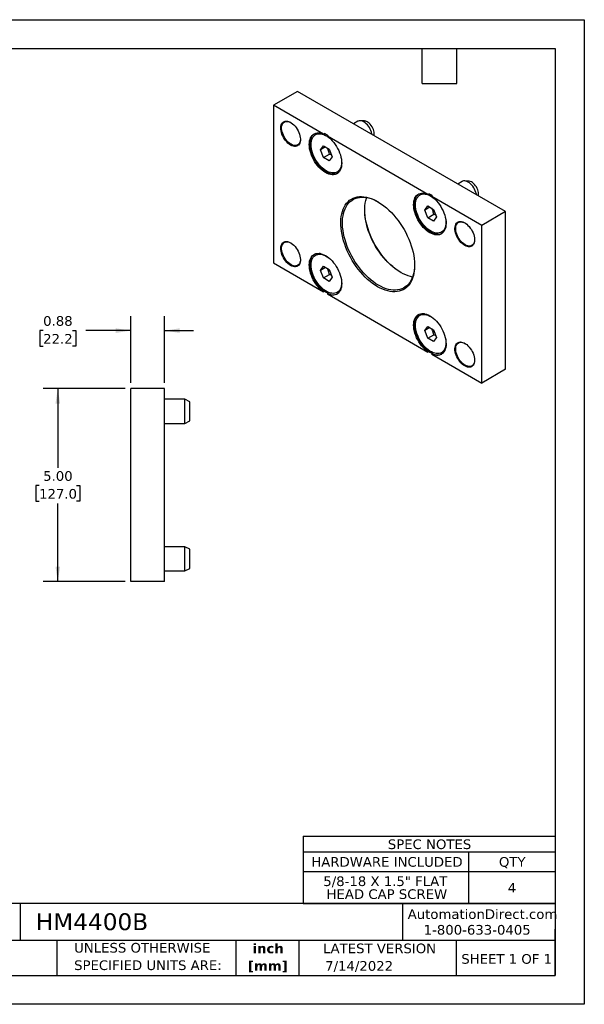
# Model space of a CAD drawing. Header units: inches. Extents: x 0 to 33, y 0 to 25.5.
# Tile 2 of 2: x 18.4 to 33, y 0 to 25.5. Entities that reach past the tile are written whole.
import ezdxf

# ---------------------------------------------------------------- set-up
doc = ezdxf.new("R2010")
doc.units = ezdxf.units.IN
doc.header["$LTSCALE"] = 3
doc.header["$MEASUREMENT"] = 0
doc.linetypes.add('SLD-Solid', pattern=[0])
doc.layers.add('DIMENSIONS', color=140, linetype='SLD-Solid', lineweight=25)
doc.layers.add('TEXT', color=140, linetype='SLD-Solid', lineweight=25)
doc.styles.add('SLDTEXTSTYLE0', font='VERDANA.TTF')
doc.styles.add('SLDTEXTSTYLE1', font='VERDANAB.TTF')
doc.dimstyles.new('SLDDIMSTYLE1', dxfattribs={"dimtxt": 0.254883, "dimasz": 0.39, "dimexe": 0, "dimexo": 0.0625, "dimgap": 0.063721, "dimtad": 0, "dimtih": 1, "dimtoh": 1, "dimrnd": 1e-09, "dimdsep": 46, "dimtxsty": 'SLDTEXTSTYLE0', "dimsah": 1, "dimcen": 0.09, "dimadec": 0, "dimazin": 2, "dimtfac": 1, "dimtmove": 0, "dimatfit": 0, "dimfxl": 0, "dimfrac": 2, "dimtolj": 1, "dimtzin": 12, "dimarcsym": 0})
doc.dimstyles.new('SLDDIMSTYLE4', dxfattribs={"dimtxt": 0.254883, "dimasz": 0.39, "dimexe": 0, "dimexo": 0.0625, "dimgap": 0.063721, "dimtad": 0, "dimtih": 1, "dimtoh": 1, "dimrnd": 1e-09, "dimzin": 4, "dimdsep": 46, "dimtxsty": 'SLDTEXTSTYLE0', "dimsah": 1, "dimcen": 0.09, "dimadec": 0, "dimazin": 1, "dimtfac": 1, "dimtofl": 0, "dimtmove": 0, "dimatfit": 3, "dimfxl": 0, "dimfrac": 2, "dimtolj": 1, "dimtzin": 12, "dimarcsym": 0})

# ---------------------------------------------------------------- blocks, each defined once
blk = doc.blocks.new('SW_NOTE_0')
at = {"layer": 'TEXT', "color": 0, "char_height": 0.25, "attachment_point": 2, "style": 'SLDTEXTSTYLE1'}
for s, insert in [('inch', (0.375, 0.318)), ('[mm]', (0.367, -0.134))]:
    blk.add_mtext(s, dxfattribs=dict(at, insert=insert))
blk = doc.blocks.new('SW_NOTE_0_1')
at = {"layer": 'TEXT', "color": 0, "char_height": 0.25, "attachment_point": 1, "style": 'SLDTEXTSTYLE0'}
for s, insert in [('UNLESS OTHERWISE ', (0, 0.318)), ('SPECIFIED UNITS ARE:', (0, -0.134))]:
    blk.add_mtext(s, dxfattribs=dict(at, insert=insert))
blk = doc.blocks.new('SW_TABLEANNOTATION_0')
at = {"layer": 'TEXT', "color": 0}
for p, q in [((0, 0), (0, -0.413)), ((0, 0), (4.28, 0)), ((4.28, 0), (6.525, 0)), ((6.525, 0), (6.525, -0.413)), ((0, -0.413), (0, -0.915)), ((0, -0.413), (4.28, -0.413)), ((4.28, -0.413), (4.28, -0.915)), ((4.28, -0.413), (6.525, -0.413)), ((6.525, -0.413), (6.525, -0.915)), ((0, -0.915), (0, -1.749)), ((0, -0.915), (4.28, -0.915)), ((4.28, -0.915), (4.28, -1.749)), ((4.28, -0.915), (6.525, -0.915)), ((6.525, -0.915), (6.525, -1.749)), ((0, -1.749), (4.28, -1.749)), ((4.28, -1.749), (6.525, -1.749))]:
    blk.add_line(p, q, dxfattribs=at)
at = {"layer": 'TEXT', "color": 0, "char_height": 0.25, "attachment_point": 1, "style": 'SLDTEXTSTYLE0'}
for s, insert in [('SPEC NOTES', (2.19, -0.087)), ('HARDWARE INCLUDED', (0.209, -0.544)), ('QTY', (5.066, -0.544)), ('5/8-18 X 1.5" FLAT ', (0.52, -1.045)), ('4', (5.296, -1.212)), ('HEAD CAP SCREW', (0.603, -1.379))]:
    blk.add_mtext(s, dxfattribs=dict(at, insert=insert))
blk = doc.blocks.new('_D_7')
at = {"layer": 'DIMENSIONS'}
for p, q in [((21.113, 15.948), (18.998, 15.948)), ((19.373, 15.948), (19.373, 13.896)), ((18.888, 13.433), (18.802, 13.433)), ((18.802, 13.433), (18.802, 13.028)), ((19.857, 13.433), (19.943, 13.433)), ((19.943, 13.433), (19.943, 13.028)), ((18.802, 13.028), (18.888, 13.028)), ((19.943, 13.028), (19.857, 13.028)), ((19.373, 10.948), (19.373, 12.971)), ((21.113, 10.948), (18.998, 10.948))]:
    blk.add_line(p, q, dxfattribs=at)
for points in [[(19.373, 15.948), (19.313, 15.558), (19.433, 15.558)], [(19.373, 10.948), (19.433, 11.338), (19.313, 11.338)]]:
    blk.add_solid(points, dxfattribs=at)
at = {"layer": 'DIMENSIONS', "char_height": 0.25, "attachment_point": 1, "style": 'SLDTEXTSTYLE0'}
for s, insert in [('5.00', (18.994, 13.808)), ('127.0', (18.888, 13.346))]:
    blk.add_mtext(s, dxfattribs=dict(at, insert=insert))
blk = doc.blocks.new('_D_8')
at = {"layer": 'DIMENSIONS'}
for p, q in [((21.263, 16.098), (21.263, 17.823)), ((22.138, 16.098), (22.138, 17.823)), ((18.994, 17.448), (18.908, 17.448)), ((18.908, 17.448), (18.908, 17.043)), ((19.751, 17.448), (19.837, 17.448)), ((19.837, 17.448), (19.837, 17.043)), ((21.263, 17.448), (20.097, 17.448)), ((22.138, 17.448), (22.888, 17.448)), ((18.908, 17.043), (18.994, 17.043)), ((19.837, 17.043), (19.751, 17.043))]:
    blk.add_line(p, q, dxfattribs=at)
for points in [[(21.263, 17.448), (20.873, 17.508), (20.873, 17.388)], [(22.138, 17.448), (22.528, 17.388), (22.528, 17.508)]]:
    blk.add_solid(points, dxfattribs=at)
at = {"layer": 'DIMENSIONS', "char_height": 0.25, "attachment_point": 1, "style": 'SLDTEXTSTYLE0'}
for s, insert in [('0.88', (18.994, 17.823)), ('22.2', (18.994, 17.36))]:
    blk.add_mtext(s, dxfattribs=dict(at, insert=insert))

msp = doc.modelspace()

# ---------------------------------------------------------------- linework, layer by layer
at = {"color": 7, "linetype": 'SLD-Solid'}
for p, q in [((0, 25.5), (33, 25.5)), ((33, 25.5), (33, 0)), ((33, 0), (0, 0))]:
    msp.add_line(p, q, dxfattribs=at)
for p, q in [((25.577, 23.641), (24.958, 23.283)), ((30.965, 20.53), (25.577, 23.641)), ((26.253, 22.536), (24.958, 23.283)), ((24.958, 23.283), (24.958, 19.201)), ((27.137, 22.869), (27.025, 22.804)), ((27.312, 22.877), (27.202, 22.884)), ((26.077, 22.538), (26.046, 22.52)), ((26.253, 22.536), (26.275, 22.549)), ((26.372, 22.492), (26.35, 22.48)), ((28.954, 20.977), (26.35, 22.48)), ((26.171, 22.127), (26.247, 22.236)), ((26.303, 22.204), (26.171, 22.127)), ((26.247, 22.236), (26.4, 22.148)), ((26.247, 21.93), (26.171, 22.127)), ((26.247, 21.93), (26.403, 22.02)), ((26.4, 22.148), (26.477, 21.95)), ((26.477, 21.95), (26.4, 21.841)), ((26.4, 21.841), (26.247, 21.93)), ((26.602, 21.557), (26.633, 21.575)), ((29.838, 21.31), (29.726, 21.245)), ((30.013, 21.318), (29.904, 21.324)), ((28.778, 20.979), (28.747, 20.961)), ((28.954, 20.977), (28.976, 20.989)), ((29.074, 20.933), (29.051, 20.92)), ((30.346, 20.173), (29.051, 20.92)), ((28.872, 20.568), (28.948, 20.677)), ((28.948, 20.677), (29.101, 20.588)), ((29.004, 20.644), (28.872, 20.568)), ((28.948, 20.37), (28.872, 20.568)), ((28.948, 20.37), (29.104, 20.46)), ((29.101, 20.588), (29.178, 20.391)), ((30.965, 20.53), (30.346, 20.173)), ((30.965, 16.447), (30.965, 20.53)), ((29.101, 20.282), (28.948, 20.37)), ((29.178, 20.391), (29.101, 20.282)), ((30.346, 16.09), (30.346, 20.173)), ((29.303, 19.998), (29.334, 20.016)), ((26.077, 19.419), (26.046, 19.401)), ((24.958, 19.201), (26.253, 18.453)), ((26.171, 19.008), (26.247, 19.117)), ((26.303, 19.084), (26.171, 19.008)), ((26.247, 18.811), (26.171, 19.008)), ((26.247, 19.117), (26.4, 19.028)), ((26.247, 18.811), (26.403, 18.9)), ((26.4, 19.028), (26.477, 18.831)), ((26.4, 18.722), (26.247, 18.811)), ((26.477, 18.831), (26.4, 18.722)), ((26.275, 18.466), (26.253, 18.453)), ((26.35, 18.397), (26.372, 18.41)), ((26.35, 18.397), (28.954, 16.894)), ((26.602, 18.438), (26.633, 18.456)), ((28.778, 17.86), (28.747, 17.842)), ((28.872, 17.449), (28.948, 17.558)), ((29.004, 17.525), (28.872, 17.449)), ((28.948, 17.251), (28.872, 17.449)), ((28.948, 17.558), (29.101, 17.469)), ((28.948, 17.251), (29.104, 17.341)), ((29.101, 17.469), (29.178, 17.272)), ((29.101, 17.163), (28.948, 17.251)), ((29.178, 17.272), (29.101, 17.163)), ((28.976, 16.907), (28.954, 16.894)), ((29.051, 16.838), (29.074, 16.85)), ((29.051, 16.838), (30.346, 16.09)), ((29.303, 16.879), (29.334, 16.897)), ((30.965, 16.447), (30.346, 16.09)), ((21.263, 10.948), (21.263, 15.948)), ((22.138, 15.948), (21.263, 15.948)), ((22.138, 10.948), (22.138, 15.948)), ((22.665, 15.671), (22.138, 15.671)), ((22.794, 15.607), (22.665, 15.671)), ((22.665, 15.046), (22.665, 15.671)), ((22.794, 15.358), (22.794, 15.607)), ((22.794, 15.11), (22.794, 15.358)), ((22.138, 15.046), (22.665, 15.046)), ((22.665, 15.046), (22.794, 15.11)), ((22.665, 11.851), (22.138, 11.851)), ((22.794, 11.787), (22.665, 11.851)), ((22.665, 11.226), (22.665, 11.851)), ((22.794, 11.538), (22.794, 11.787)), ((22.794, 11.29), (22.794, 11.538)), ((22.138, 11.226), (22.665, 11.226)), ((22.665, 11.226), (22.794, 11.29)), ((22.138, 10.948), (21.263, 10.948))]:
    msp.add_line(p, q)
at = {"flags": 128}
for points in [[(25.398, 22.254), (25.364, 22.276), (25.331, 22.303), (25.299, 22.335), (25.269, 22.37), (25.241, 22.408), (25.216, 22.449), (25.194, 22.492), (25.175, 22.535), (25.161, 22.579), (25.151, 22.622), (25.146, 22.664), (25.144, 22.704), (25.148, 22.741), (25.156, 22.775), (25.168, 22.804), (25.184, 22.829), (25.204, 22.849), (25.228, 22.864), (25.255, 22.872), (25.284, 22.876), (25.315, 22.873), (25.348, 22.864), (25.381, 22.85), (25.415, 22.83), (25.449, 22.806), (25.482, 22.777), (25.513, 22.743), (25.542, 22.706), (25.569, 22.667), (25.592, 22.625), (25.613, 22.582), (25.629, 22.538), (25.641, 22.494), (25.649, 22.452), (25.652, 22.411), (25.651, 22.372), (25.646, 22.337), (25.635, 22.305), (25.621, 22.278), (25.603, 22.255), (25.581, 22.238), (25.556, 22.226), (25.528, 22.22), (25.498, 22.22), (25.465, 22.226), (25.432, 22.237), (25.398, 22.254)], [(25.652, 22.407), (25.652, 22.395), (25.647, 22.359), (25.638, 22.328), (25.625, 22.3), (25.608, 22.277), (25.587, 22.26), (25.563, 22.248), (25.536, 22.241), (25.506, 22.241), (25.475, 22.246), (25.442, 22.257), (25.409, 22.273), (25.376, 22.295), (25.344, 22.321), (25.313, 22.352), (25.283, 22.387), (25.256, 22.425), (25.232, 22.465), (25.211, 22.507), (25.194, 22.549), (25.18, 22.592), (25.171, 22.634), (25.167, 22.675), (25.167, 22.713), (25.171, 22.748), (25.18, 22.78), (25.194, 22.808), (25.211, 22.83), (25.232, 22.848), (25.256, 22.86), (25.283, 22.867), (25.313, 22.867), (25.344, 22.862), (25.376, 22.851), (25.404, 22.838)], [(27.51, 22.525), (27.505, 22.548), (27.494, 22.588), (27.479, 22.629), (27.46, 22.669), (27.438, 22.708), (27.413, 22.744), (27.385, 22.778), (27.356, 22.807), (27.325, 22.833), (27.293, 22.854), (27.262, 22.869), (27.231, 22.879), (27.202, 22.884), (27.174, 22.882), (27.149, 22.875), (27.137, 22.869)], [(27.56, 22.55), (27.558, 22.584), (27.551, 22.619), (27.54, 22.655), (27.525, 22.692), (27.506, 22.727), (27.484, 22.76), (27.46, 22.791), (27.433, 22.817), (27.405, 22.84), (27.377, 22.858), (27.349, 22.87), (27.322, 22.876), (27.312, 22.877)], [(26.35, 22.48), (26.394, 22.446), (26.436, 22.408), (26.476, 22.366), (26.515, 22.32), (26.552, 22.271), (26.586, 22.22), (26.616, 22.166), (26.644, 22.111), (26.667, 22.054), (26.687, 21.998), (26.702, 21.941), (26.713, 21.886), (26.72, 21.832), (26.722, 21.781), (26.719, 21.732), (26.712, 21.686), (26.701, 21.644), (26.685, 21.606), (26.665, 21.572), (26.641, 21.544), (26.613, 21.521), (26.582, 21.503), (26.548, 21.491), (26.511, 21.485), (26.472, 21.484), (26.431, 21.49), (26.389, 21.501), (26.345, 21.518), (26.302, 21.541), (26.258, 21.569), (26.215, 21.602), (26.172, 21.639), (26.131, 21.681), (26.092, 21.726), (26.056, 21.775), (26.021, 21.826), (25.99, 21.88), (25.963, 21.935), (25.939, 21.991), (25.919, 22.048), (25.903, 22.104), (25.891, 22.16), (25.884, 22.214), (25.882, 22.266), (25.884, 22.315), (25.89, 22.361), (25.901, 22.404), (25.917, 22.442), (25.936, 22.476), (25.96, 22.505), (25.987, 22.529), (26.018, 22.547), (26.052, 22.56), (26.088, 22.567), (26.127, 22.568), (26.168, 22.563), (26.21, 22.552), (26.253, 22.536)], [(26.609, 21.518), (26.604, 21.516), (26.57, 21.504), (26.533, 21.497), (26.494, 21.497), (26.453, 21.503), (26.411, 21.514), (26.368, 21.531), (26.324, 21.554), (26.28, 21.582), (26.237, 21.614), (26.194, 21.652), (26.154, 21.694), (26.114, 21.739), (26.078, 21.788), (26.044, 21.839), (26.013, 21.893), (25.985, 21.948), (25.961, 22.004), (25.941, 22.061), (25.925, 22.117), (25.913, 22.172), (25.906, 22.226), (25.904, 22.278), (25.906, 22.328), (25.912, 22.374), (25.923, 22.417), (25.939, 22.455), (25.958, 22.489), (25.982, 22.518), (26.009, 22.542), (26.016, 22.546)], [(25.93, 22.266), (25.933, 22.313), (25.94, 22.358), (25.951, 22.399), (25.967, 22.435), (25.987, 22.467), (26.011, 22.494), (26.038, 22.516), (26.069, 22.532), (26.103, 22.542), (26.139, 22.546), (26.178, 22.544), (26.218, 22.537), (26.26, 22.523), (26.302, 22.504), (26.345, 22.48), (26.387, 22.45), (26.417, 22.426)], [(27.554, 22.499), (27.558, 22.518), (27.56, 22.55)], [(26.706, 21.926), (26.708, 21.915), (26.714, 21.862), (26.717, 21.812), (26.714, 21.764), (26.708, 21.719), (26.696, 21.679), (26.68, 21.642), (26.661, 21.61), (26.637, 21.583), (26.609, 21.562), (26.578, 21.546), (26.544, 21.536), (26.508, 21.531), (26.469, 21.533), (26.429, 21.541), (26.387, 21.554), (26.345, 21.573), (26.302, 21.598), (26.26, 21.627), (26.218, 21.662), (26.178, 21.701), (26.139, 21.744), (26.103, 21.79), (26.069, 21.84), (26.038, 21.891), (26.011, 21.945), (25.987, 21.999), (25.967, 22.054), (25.951, 22.109), (25.94, 22.163), (25.933, 22.215), (25.93, 22.266), (25.93, 22.266)], [(30.211, 20.965), (30.207, 20.989), (30.196, 21.029), (30.18, 21.07), (30.162, 21.11), (30.139, 21.148), (30.114, 21.185), (30.086, 21.218), (30.057, 21.248), (30.026, 21.274), (29.995, 21.294), (29.963, 21.31), (29.932, 21.32), (29.903, 21.324), (29.875, 21.323), (29.85, 21.316), (29.838, 21.31)], [(30.261, 20.99), (30.259, 21.024), (30.252, 21.06), (30.241, 21.096), (30.226, 21.132), (30.207, 21.168), (30.185, 21.201), (30.161, 21.231), (30.134, 21.258), (30.107, 21.281), (30.078, 21.298), (30.05, 21.31), (30.023, 21.317), (30.013, 21.318)], [(27.652, 18.583), (27.586, 18.624), (27.521, 18.67), (27.456, 18.72), (27.392, 18.776), (27.329, 18.835), (27.268, 18.899), (27.208, 18.966), (27.151, 19.037), (27.096, 19.111), (27.044, 19.187), (26.994, 19.266), (26.948, 19.347), (26.905, 19.43), (26.866, 19.514), (26.83, 19.599), (26.799, 19.684), (26.771, 19.769), (26.748, 19.854), (26.729, 19.937), (26.714, 20.02), (26.704, 20.101), (26.698, 20.18), (26.697, 20.257), (26.7, 20.331), (26.708, 20.402), (26.721, 20.47), (26.738, 20.534), (26.759, 20.594), (26.784, 20.649), (26.814, 20.7), (26.848, 20.746), (26.885, 20.787), (26.926, 20.823), (26.971, 20.854), (27.019, 20.878), (27.069, 20.898), (27.123, 20.911), (27.179, 20.918), (27.238, 20.92), (27.298, 20.916), (27.36, 20.906), (27.424, 20.89), (27.488, 20.868), (27.553, 20.841), (27.619, 20.808), (27.685, 20.77), (27.751, 20.727), (27.816, 20.679), (27.881, 20.626), (27.944, 20.569), (28.006, 20.507), (28.067, 20.442), (28.125, 20.372), (28.181, 20.3), (28.235, 20.225), (28.286, 20.147), (28.334, 20.067), (28.378, 19.985), (28.419, 19.902), (28.457, 19.817), (28.49, 19.732), (28.52, 19.647), (28.546, 19.562), (28.567, 19.478), (28.584, 19.395), (28.596, 19.313), (28.604, 19.232), (28.608, 19.154), (28.606, 19.079), (28.601, 19.006), (28.591, 18.937), (28.576, 18.871), (28.557, 18.809), (28.533, 18.751), (28.506, 18.698), (28.474, 18.65), (28.439, 18.606), (28.399, 18.568), (28.356, 18.534), (28.31, 18.507), (28.261, 18.485), (28.209, 18.469), (28.154, 18.458), (28.096, 18.453), (28.037, 18.455), (27.976, 18.462), (27.913, 18.475), (27.849, 18.494), (27.784, 18.518), (27.718, 18.548), (27.652, 18.583)], [(29.051, 20.92), (29.095, 20.887), (29.137, 20.849), (29.178, 20.807), (29.216, 20.761), (29.253, 20.712), (29.287, 20.66), (29.317, 20.606), (29.345, 20.551), (29.368, 20.495), (29.388, 20.438), (29.403, 20.382), (29.414, 20.327), (29.421, 20.273), (29.423, 20.221), (29.42, 20.172), (29.413, 20.126), (29.402, 20.084), (29.386, 20.046), (29.366, 20.013), (29.342, 19.985), (29.314, 19.961), (29.283, 19.944), (29.249, 19.932), (29.212, 19.925), (29.173, 19.925), (29.132, 19.931), (29.09, 19.942), (29.047, 19.959), (29.003, 19.982), (28.959, 20.01), (28.916, 20.042), (28.873, 20.08), (28.833, 20.122), (28.794, 20.167), (28.757, 20.216), (28.723, 20.267), (28.692, 20.321), (28.664, 20.376), (28.64, 20.432), (28.62, 20.489), (28.604, 20.545), (28.592, 20.6), (28.585, 20.654), (28.583, 20.706), (28.585, 20.756), (28.591, 20.802), (28.602, 20.844), (28.618, 20.883), (28.637, 20.917), (28.661, 20.946), (28.688, 20.97), (28.719, 20.988), (28.753, 21.001), (28.789, 21.008), (28.828, 21.009), (28.869, 21.004), (28.911, 20.993), (28.954, 20.977)], [(29.311, 19.959), (29.305, 19.956), (29.271, 19.944), (29.234, 19.938), (29.195, 19.938), (29.154, 19.943), (29.112, 19.955), (29.069, 19.972), (29.025, 19.994), (28.981, 20.022), (28.938, 20.055), (28.896, 20.093), (28.855, 20.134), (28.816, 20.18), (28.779, 20.228), (28.745, 20.28), (28.714, 20.333), (28.686, 20.389), (28.662, 20.445), (28.642, 20.501), (28.626, 20.558), (28.615, 20.613), (28.607, 20.667), (28.605, 20.719), (28.607, 20.768), (28.614, 20.815), (28.625, 20.857), (28.64, 20.896), (28.66, 20.93), (28.683, 20.959), (28.71, 20.982), (28.717, 20.987)], [(28.632, 20.706), (28.634, 20.754), (28.641, 20.799), (28.652, 20.839), (28.668, 20.876), (28.688, 20.908), (28.712, 20.935), (28.739, 20.956), (28.77, 20.972), (28.804, 20.982), (28.841, 20.987), (28.879, 20.985), (28.92, 20.978), (28.961, 20.964), (29.004, 20.945), (29.046, 20.92), (29.088, 20.891), (29.118, 20.867)], [(30.255, 20.94), (30.259, 20.959), (30.261, 20.99)], [(27.674, 18.622), (27.609, 18.662), (27.544, 18.707), (27.48, 18.757), (27.417, 18.812), (27.355, 18.871), (27.295, 18.934), (27.236, 19.001), (27.18, 19.071), (27.126, 19.144), (27.074, 19.22), (27.026, 19.298), (26.981, 19.379), (26.939, 19.461), (26.901, 19.543), (26.866, 19.627), (26.835, 19.711), (26.809, 19.795), (26.787, 19.879), (26.769, 19.962), (26.755, 20.043), (26.746, 20.123), (26.742, 20.2), (26.742, 20.276), (26.746, 20.348), (26.755, 20.417), (26.769, 20.483), (26.787, 20.545), (26.809, 20.603), (26.835, 20.656), (26.866, 20.705), (26.901, 20.749), (26.939, 20.788), (26.981, 20.821), (27.026, 20.849), (27.074, 20.872), (27.126, 20.888), (27.18, 20.899), (27.236, 20.904), (27.295, 20.903), (27.355, 20.897), (27.417, 20.884), (27.48, 20.866), (27.544, 20.842), (27.609, 20.812), (27.664, 20.784)], [(28.556, 18.836), (28.506, 18.847), (28.443, 18.865), (28.379, 18.889), (28.314, 18.918), (28.249, 18.953), (28.184, 18.994), (28.119, 19.039), (28.055, 19.089), (27.992, 19.144), (27.93, 19.203), (27.869, 19.266), (27.811, 19.332), (27.754, 19.403), (27.7, 19.476), (27.649, 19.552), (27.6, 19.63), (27.555, 19.71), (27.513, 19.792), (27.475, 19.875), (27.441, 19.959), (27.41, 20.043), (27.383, 20.127), (27.361, 20.211), (27.343, 20.293), (27.33, 20.375), (27.321, 20.454), (27.316, 20.532), (27.316, 20.607), (27.321, 20.68), (27.33, 20.749), (27.343, 20.815), (27.361, 20.877), (27.367, 20.895)], [(29.407, 20.367), (29.409, 20.355), (29.416, 20.303), (29.418, 20.252), (29.416, 20.205), (29.409, 20.16), (29.397, 20.119), (29.382, 20.083), (29.362, 20.051), (29.338, 20.024), (29.31, 20.002), (29.279, 19.986), (29.245, 19.976), (29.209, 19.972), (29.17, 19.974), (29.13, 19.981), (29.088, 19.995), (29.046, 20.014), (29.004, 20.038), (28.961, 20.068), (28.92, 20.103), (28.879, 20.142), (28.841, 20.185), (28.804, 20.231), (28.77, 20.28), (28.739, 20.332), (28.712, 20.385), (28.688, 20.44), (28.668, 20.495), (28.652, 20.549), (28.641, 20.603), (28.634, 20.656), (28.632, 20.706)], [(28.26, 18.947), (28.238, 18.96), (28.172, 19.004), (28.107, 19.052), (28.042, 19.105), (27.979, 19.162), (27.917, 19.224), (27.856, 19.289), (27.798, 19.358), (27.742, 19.431), (27.688, 19.506), (27.637, 19.584), (27.59, 19.664), (27.545, 19.746), (27.504, 19.829), (27.466, 19.913), (27.433, 19.998), (27.403, 20.083), (27.378, 20.168), (27.356, 20.253), (27.339, 20.336), (27.327, 20.418), (27.319, 20.498), (27.316, 20.576), (27.316, 20.583)], [(29.906, 19.652), (29.872, 19.674), (29.839, 19.701), (29.807, 19.732), (29.777, 19.767), (29.749, 19.806), (29.723, 19.847), (29.702, 19.889), (29.683, 19.933), (29.669, 19.977), (29.659, 20.02), (29.653, 20.062), (29.652, 20.102), (29.656, 20.139), (29.663, 20.172), (29.676, 20.202), (29.692, 20.227), (29.712, 20.247), (29.736, 20.261), (29.762, 20.27), (29.792, 20.273), (29.823, 20.271), (29.856, 20.262), (29.889, 20.248), (29.923, 20.228), (29.957, 20.204), (29.99, 20.174), (30.021, 20.141), (30.05, 20.104), (30.077, 20.064), (30.1, 20.023), (30.12, 19.979), (30.137, 19.936), (30.149, 19.892), (30.157, 19.849), (30.16, 19.808), (30.159, 19.77), (30.153, 19.734), (30.143, 19.703), (30.129, 19.676), (30.111, 19.653), (30.089, 19.636), (30.064, 19.624), (30.036, 19.618), (30.005, 19.618), (29.973, 19.623), (29.94, 19.635), (29.906, 19.652)], [(30.16, 19.805), (30.16, 19.792), (30.155, 19.757), (30.146, 19.725), (30.133, 19.698), (30.116, 19.675), (30.095, 19.657), (30.071, 19.645), (30.043, 19.639), (30.014, 19.638), (29.983, 19.643), (29.95, 19.654), (29.917, 19.671), (29.884, 19.693), (29.852, 19.719), (29.82, 19.75), (29.791, 19.785), (29.764, 19.822), (29.74, 19.863), (29.719, 19.904), (29.701, 19.947), (29.688, 19.99), (29.679, 20.032), (29.675, 20.072), (29.675, 20.111), (29.679, 20.146), (29.688, 20.178), (29.701, 20.205), (29.719, 20.228), (29.74, 20.246), (29.764, 20.258), (29.791, 20.264), (29.82, 20.265), (29.852, 20.26), (29.884, 20.249), (29.912, 20.235)], [(25.398, 19.135), (25.364, 19.157), (25.331, 19.184), (25.299, 19.215), (25.269, 19.251), (25.241, 19.289), (25.216, 19.33), (25.194, 19.372), (25.175, 19.416), (25.161, 19.46), (25.151, 19.503), (25.146, 19.545), (25.144, 19.585), (25.148, 19.622), (25.156, 19.655), (25.168, 19.685), (25.184, 19.71), (25.204, 19.73), (25.228, 19.744), (25.255, 19.753), (25.284, 19.756), (25.315, 19.754), (25.348, 19.745), (25.381, 19.731), (25.415, 19.711), (25.449, 19.687), (25.482, 19.657), (25.513, 19.624), (25.542, 19.587), (25.569, 19.548), (25.592, 19.506), (25.613, 19.463), (25.629, 19.419), (25.641, 19.375), (25.649, 19.332), (25.652, 19.291), (25.651, 19.253), (25.646, 19.218), (25.635, 19.186), (25.621, 19.159), (25.603, 19.136), (25.581, 19.119), (25.556, 19.107), (25.528, 19.101), (25.498, 19.101), (25.465, 19.107), (25.432, 19.118), (25.398, 19.135)], [(25.652, 19.288), (25.652, 19.276), (25.647, 19.24), (25.638, 19.208), (25.625, 19.181), (25.608, 19.158), (25.587, 19.141), (25.563, 19.128), (25.536, 19.122), (25.506, 19.121), (25.475, 19.127), (25.442, 19.138), (25.409, 19.154), (25.376, 19.176), (25.344, 19.202), (25.313, 19.233), (25.283, 19.268), (25.256, 19.306), (25.232, 19.346), (25.211, 19.387), (25.194, 19.43), (25.18, 19.473), (25.171, 19.515), (25.167, 19.556), (25.167, 19.594), (25.171, 19.629), (25.18, 19.661), (25.194, 19.688), (25.211, 19.711), (25.232, 19.729), (25.256, 19.741), (25.283, 19.747), (25.313, 19.748), (25.344, 19.743), (25.376, 19.732), (25.404, 19.718)], [(26.253, 18.453), (26.21, 18.487), (26.168, 18.525), (26.127, 18.567), (26.088, 18.612), (26.052, 18.662), (26.018, 18.713), (25.987, 18.767), (25.96, 18.822), (25.936, 18.879), (25.917, 18.935), (25.901, 18.991), (25.89, 19.047), (25.884, 19.1), (25.882, 19.152), (25.884, 19.201), (25.891, 19.247), (25.903, 19.289), (25.919, 19.327), (25.939, 19.36), (25.963, 19.389), (25.99, 19.412), (26.021, 19.43), (26.056, 19.442), (26.092, 19.448), (26.131, 19.448), (26.172, 19.443), (26.215, 19.432), (26.258, 19.414), (26.302, 19.392), (26.345, 19.364), (26.389, 19.331), (26.431, 19.294), (26.472, 19.252), (26.511, 19.207), (26.548, 19.158), (26.582, 19.106), (26.613, 19.053), (26.641, 18.998), (26.665, 18.941), (26.685, 18.885), (26.701, 18.829), (26.712, 18.773), (26.719, 18.719), (26.722, 18.667), (26.72, 18.618), (26.713, 18.572), (26.702, 18.529), (26.687, 18.491), (26.667, 18.457), (26.644, 18.428), (26.616, 18.404), (26.586, 18.385), (26.552, 18.373), (26.515, 18.366), (26.476, 18.365), (26.436, 18.37), (26.394, 18.381), (26.35, 18.397)], [(26.275, 18.466), (26.232, 18.499), (26.19, 18.537), (26.149, 18.579), (26.11, 18.625), (26.074, 18.674), (26.04, 18.726), (26.009, 18.78), (25.982, 18.835), (25.958, 18.891), (25.939, 18.948), (25.923, 19.004), (25.912, 19.059), (25.906, 19.113), (25.904, 19.165), (25.906, 19.214), (25.913, 19.26), (25.925, 19.302), (25.941, 19.34), (25.961, 19.373), (25.985, 19.402), (26.013, 19.425), (26.016, 19.427)], [(25.93, 19.146), (25.933, 19.194), (25.94, 19.239), (25.951, 19.28), (25.967, 19.316), (25.987, 19.348), (26.011, 19.375), (26.038, 19.396), (26.069, 19.412), (26.103, 19.423), (26.139, 19.427), (26.178, 19.425), (26.218, 19.418), (26.26, 19.404), (26.302, 19.385), (26.345, 19.361), (26.387, 19.331), (26.417, 19.307)], [(26.706, 18.807), (26.708, 18.795), (26.714, 18.743), (26.717, 18.693), (26.714, 18.645), (26.708, 18.6), (26.696, 18.559), (26.68, 18.523), (26.661, 18.491), (26.637, 18.464), (26.609, 18.443), (26.578, 18.427), (26.544, 18.416), (26.508, 18.412), (26.469, 18.414), (26.429, 18.421), (26.387, 18.435), (26.345, 18.454), (26.302, 18.478), (26.26, 18.508), (26.218, 18.543), (26.178, 18.582), (26.139, 18.625), (26.103, 18.671), (26.069, 18.72), (26.038, 18.772), (26.011, 18.825), (25.987, 18.88), (25.967, 18.935), (25.951, 18.99), (25.94, 19.044), (25.933, 19.096), (25.93, 19.146), (25.93, 19.146)], [(28.608, 19.148), (28.607, 19.123), (28.603, 19.051), (28.594, 18.982), (28.58, 18.916), (28.562, 18.854), (28.54, 18.796), (28.513, 18.743), (28.483, 18.694), (28.448, 18.65), (28.41, 18.611), (28.368, 18.578), (28.323, 18.55), (28.274, 18.527), (28.223, 18.511), (28.169, 18.5), (28.113, 18.495), (28.054, 18.496), (27.994, 18.502), (27.932, 18.515), (27.868, 18.533), (27.804, 18.557), (27.739, 18.587), (27.674, 18.622)], [(28.954, 16.894), (28.911, 16.927), (28.869, 16.965), (28.828, 17.007), (28.789, 17.053), (28.753, 17.102), (28.719, 17.154), (28.688, 17.208), (28.661, 17.263), (28.637, 17.319), (28.618, 17.376), (28.602, 17.432), (28.591, 17.487), (28.585, 17.541), (28.583, 17.593), (28.585, 17.642), (28.592, 17.688), (28.604, 17.73), (28.62, 17.768), (28.64, 17.801), (28.664, 17.83), (28.692, 17.853), (28.723, 17.871), (28.757, 17.883), (28.794, 17.889), (28.833, 17.889), (28.873, 17.884), (28.916, 17.872), (28.959, 17.855), (29.003, 17.833), (29.047, 17.805), (29.09, 17.772), (29.132, 17.734), (29.173, 17.693), (29.212, 17.647), (29.249, 17.598), (29.283, 17.547), (29.314, 17.493), (29.342, 17.438), (29.366, 17.382), (29.386, 17.326), (29.402, 17.269), (29.413, 17.214), (29.42, 17.16), (29.423, 17.108), (29.421, 17.059), (29.414, 17.012), (29.403, 16.97), (29.388, 16.931), (29.368, 16.897), (29.345, 16.868), (29.317, 16.844), (29.287, 16.826), (29.253, 16.813), (29.216, 16.807), (29.178, 16.806), (29.137, 16.81), (29.095, 16.821), (29.051, 16.838)], [(28.976, 16.907), (28.933, 16.94), (28.891, 16.978), (28.85, 17.02), (28.811, 17.066), (28.775, 17.115), (28.741, 17.167), (28.71, 17.22), (28.683, 17.276), (28.66, 17.332), (28.64, 17.389), (28.625, 17.445), (28.614, 17.5), (28.607, 17.554), (28.605, 17.606), (28.607, 17.655), (28.615, 17.7), (28.626, 17.743), (28.642, 17.781), (28.662, 17.814), (28.686, 17.842), (28.714, 17.866), (28.717, 17.868)], [(28.632, 17.587), (28.634, 17.635), (28.641, 17.679), (28.652, 17.72), (28.668, 17.757), (28.688, 17.789), (28.712, 17.816), (28.739, 17.837), (28.77, 17.853), (28.804, 17.863), (28.841, 17.868), (28.879, 17.866), (28.92, 17.858), (28.961, 17.845), (29.004, 17.826), (29.046, 17.801), (29.088, 17.771), (29.118, 17.747)], [(29.407, 17.247), (29.409, 17.236), (29.416, 17.184), (29.418, 17.133), (29.416, 17.085), (29.409, 17.041), (29.397, 17), (29.382, 16.964), (29.362, 16.932), (29.338, 16.905), (29.31, 16.883), (29.279, 16.867), (29.245, 16.857), (29.209, 16.853), (29.17, 16.854), (29.13, 16.862), (29.088, 16.875), (29.046, 16.895), (29.004, 16.919), (28.961, 16.949), (28.92, 16.983), (28.879, 17.022), (28.841, 17.065), (28.804, 17.112), (28.77, 17.161), (28.739, 17.213), (28.712, 17.266), (28.688, 17.321), (28.668, 17.376), (28.652, 17.43), (28.641, 17.484), (28.634, 17.537), (28.632, 17.587)], [(29.906, 16.533), (29.872, 16.555), (29.839, 16.582), (29.807, 16.613), (29.777, 16.648), (29.749, 16.687), (29.723, 16.727), (29.702, 16.77), (29.683, 16.814), (29.669, 16.857), (29.659, 16.901), (29.653, 16.943), (29.652, 16.982), (29.656, 17.019), (29.663, 17.053), (29.676, 17.083), (29.692, 17.108), (29.712, 17.127), (29.736, 17.142), (29.762, 17.151), (29.792, 17.154), (29.823, 17.151), (29.856, 17.143), (29.889, 17.129), (29.923, 17.109), (29.957, 17.084), (29.99, 17.055), (30.021, 17.022), (30.05, 16.985), (30.077, 16.945), (30.1, 16.903), (30.12, 16.86), (30.137, 16.816), (30.149, 16.773), (30.157, 16.73), (30.16, 16.689), (30.159, 16.651), (30.153, 16.615), (30.143, 16.584), (30.129, 16.556), (30.111, 16.534), (30.089, 16.517), (30.064, 16.505), (30.036, 16.499), (30.005, 16.499), (29.973, 16.504), (29.94, 16.516), (29.906, 16.533)], [(30.16, 16.686), (30.16, 16.673), (30.155, 16.638), (30.146, 16.606), (30.133, 16.579), (30.116, 16.556), (30.095, 16.538), (30.071, 16.526), (30.043, 16.52), (30.014, 16.519), (29.983, 16.524), (29.95, 16.535), (29.917, 16.552), (29.884, 16.573), (29.852, 16.6), (29.82, 16.631), (29.791, 16.665), (29.764, 16.703), (29.74, 16.743), (29.719, 16.785), (29.701, 16.828), (29.688, 16.871), (29.679, 16.913), (29.675, 16.953), (29.675, 16.992), (29.679, 17.027), (29.688, 17.059), (29.701, 17.086), (29.719, 17.109), (29.74, 17.127), (29.764, 17.139), (29.791, 17.145), (29.82, 17.146), (29.852, 17.141), (29.884, 17.13), (29.912, 17.116)]]:
    msp.add_lwpolyline(points, dxfattribs=at)
for centre, radius, start, end in [((26.175, 22.366), 0.198, 93.0389, 119.6197), ((26.532, 21.746), 0.198, 300.405, 326.9257), ((28.876, 20.807), 0.198, 93.0389, 119.6197), ((29.233, 20.187), 0.198, 300.405, 326.9257), ((26.175, 19.247), 0.198, 93.0389, 119.6197), ((26.502, 18.658), 0.281, 242.4185, 292.459), ((26.532, 18.627), 0.198, 300.405, 326.9257), ((28.876, 17.688), 0.198, 93.0389, 119.6197), ((29.203, 17.099), 0.281, 242.4185, 292.459), ((29.233, 17.068), 0.198, 300.405, 326.9257)]:
    msp.add_arc(centre, radius, start, end)
for points in [[(26.372, 22.492), (26.344, 22.514), (26.312, 22.532), (26.275, 22.549)], [(29.074, 20.933), (29.046, 20.954), (29.013, 20.973), (28.976, 20.989)], [(26.275, 18.466), (26.312, 18.45), (26.344, 18.431), (26.372, 18.41)], [(28.976, 16.907), (29.013, 16.89), (29.046, 16.872), (29.074, 16.85)]]:
    msp.add_open_spline(points, degree=3)
for points, knots in [([(26.403, 22.02), (26.399, 22.039), (26.393, 22.077), (26.376, 22.13), (26.36, 22.161), (26.352, 22.175)], [0, 0, 0, 0, 0.347664, 0.70287, 1, 1, 1, 1]), ([(26.458, 21.998), (26.454, 22), (26.437, 22.009), (26.418, 22.015), (26.403, 22.02)], [0, 0, 0, 0, 0.2269465, 1, 1, 1, 1]), ([(29.104, 20.46), (29.1, 20.479), (29.094, 20.518), (29.077, 20.571), (29.061, 20.602), (29.054, 20.616)], [0, 0, 0, 0, 0.347664, 0.70287, 1, 1, 1, 1]), ([(29.159, 20.439), (29.155, 20.441), (29.138, 20.449), (29.119, 20.455), (29.104, 20.46)], [0, 0, 0, 0, 0.2269465, 1, 1, 1, 1]), ([(26.403, 18.9), (26.399, 18.92), (26.393, 18.958), (26.376, 19.011), (26.36, 19.042), (26.352, 19.056)], [0, 0, 0, 0, 0.347664, 0.70287, 1, 1, 1, 1]), ([(26.458, 18.879), (26.454, 18.881), (26.437, 18.889), (26.418, 18.896), (26.403, 18.9)], [0, 0, 0, 0, 0.2269465, 1, 1, 1, 1]), ([(29.104, 17.341), (29.1, 17.36), (29.094, 17.399), (29.077, 17.452), (29.061, 17.483), (29.054, 17.497)], [0, 0, 0, 0, 0.347664, 0.70287, 1, 1, 1, 1]), ([(29.159, 17.32), (29.155, 17.322), (29.138, 17.33), (29.119, 17.336), (29.104, 17.341)], [0, 0, 0, 0, 0.2269465, 1, 1, 1, 1])]:
    msp.add_open_spline(points, degree=3, knots=knots)
at = {"layer": 'TEXT'}
for p, q in [((0.75, 24.75), (32.25, 24.75)), ((28.8, 23.85), (28.8, 24.75)), ((29.7, 23.85), (29.7, 24.75)), ((32.25, 24.75), (32.25, 0.75)), ((28.8, 23.85), (29.7, 23.85)), ((32.25, 2.613), (0.75, 2.613)), ((18.397, 2.613), (18.397, 1.65)), ((28.296, 2.613), (28.296, 1.65)), ((32.25, 0.75), (32.25, 1.95)), ((32.25, 1.65), (0.75, 1.65)), ((19.344, 1.65), (19.344, 0.75)), ((23.979, 1.65), (23.979, 0.75)), ((25.608, 1.65), (25.608, 0.75)), ((29.687, 1.65), (29.687, 0.75)), ((0.75, 0.75), (32.25, 0.75))]:
    msp.add_line(p, q, dxfattribs=at)

# ---------------------------------------------------------------- block references
for name, p in [('SW_TABLEANNOTATION_0', (25.725, 4.358)), ('SW_NOTE_0_1', (19.796, 1.272)), ('SW_NOTE_0', (24.443, 1.255))]:
    msp.add_blockref(name, p, dxfattribs=at)

# ---------------------------------------------------------------- texts
at = {"layer": 'TEXT', "style": 'SLDTEXTSTYLE0'}
for s, insert, char_height, attachment_point in [('HM4400B', (18.804, 2.359), 0.4375, 1), ('AutomationDirect.com', (28.429, 2.461), 0.25, 1), ('1-800-633-0405', (28.842, 2.055), 0.25, 1), ('LATEST VERSION', (27.703, 1.574), 0.25, 2), ('SHEET 1 OF 1', (29.816, 1.301), 0.25, 1), ('7/14/2022', (26.293, 1.12), 0.25, 1)]:
    msp.add_mtext(s, dxfattribs=dict(at, insert=insert, char_height=char_height, attachment_point=attachment_point))

# ---------------------------------------------------------------- dimensions: what is measured, and where the dimension line sits
at = {"layer": 'DIMENSIONS'}
dim = msp.add_linear_dim(base=(21.262539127, 17.448029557), p1=(22.137539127, 15.94836891), p2=(21.262539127, 15.94836891), dimstyle='SLDDIMSTYLE1', dxfattribs=at)
dim.commit()
dim.dimension.update_dxf_attribs({"geometry": '_D_8', "text_midpoint": (19.372771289, 17.448029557), "dimtype": 160})
dim = msp.add_linear_dim(base=(19.373, 15.948), p1=(21.263, 10.948), p2=(21.263, 15.948), angle=90, dimstyle='SLDDIMSTYLE4', dxfattribs=at)
dim.commit()
dim.dimension.update_dxf_attribs({"geometry": '_D_7', "text_midpoint": (19.373, 13.433), "dimtype": 160})

doc.saveas('drawing.dxf')
